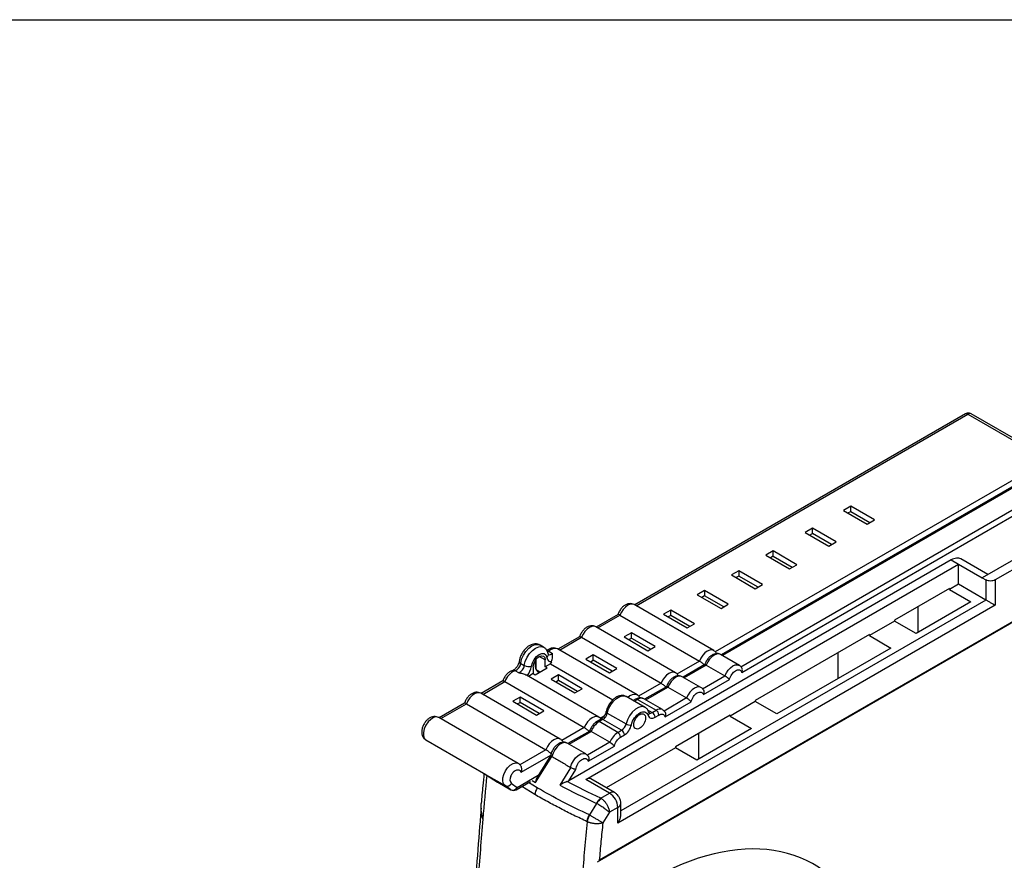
# Model space of a CAD drawing. Header units: millimetres. Extents: x 8 to 341, y 8 to 262.
# Tile 12 of 16: x 216 to 292, y 197 to 262. Entities that reach past the tile are written whole.
import ezdxf

# ---------------------------------------------------------------- set-up
doc = ezdxf.new("R2010")
doc.units = ezdxf.units.MM
doc.header["$LTSCALE"] = 1.25
doc.layers.add('TEXT', color=140, linetype='Continuous', lineweight=25)

msp = doc.modelspace()

# ---------------------------------------------------------------- linework, layer by layer
for p, q in [((288.936, 231.44), (263.337, 216.662)), ((263.454, 216.594), (289.136, 231.42)), ((302.291, 231.401), (270.049, 212.787)), ((302.441, 231.386), (270.136, 212.737)), ((289.136, 231.42), (294.793, 228.154)), ((294.827, 228.304), (289.386, 231.445)), ((297.668, 229.243), (269.572, 213.023)), ((271.552, 211.88), (299.228, 227.857)), ((271.626, 211.433), (299.072, 227.277)), ((310.763, 225.802), (260.433, 196.747)), ((310.768, 225.864), (260.595, 196.9)), ((280.061, 224.303), (279.496, 223.977)), ((281.9, 223.242), (280.061, 224.303)), ((280.061, 223.895), (280.061, 224.303)), ((300.497, 224.671), (290.244, 218.752)), ((301.84, 224.711), (291.234, 218.588)), ((279.496, 223.977), (281.334, 222.915)), ((279.849, 223.773), (280.061, 223.895)), ((280.061, 223.895), (281.546, 223.038)), ((277.091, 222.589), (276.526, 222.262)), ((278.93, 221.528), (277.091, 222.589)), ((277.091, 222.181), (277.091, 222.589)), ((281.334, 222.915), (281.9, 223.242)), ((276.526, 222.262), (278.364, 221.201)), ((276.879, 222.058), (277.091, 222.181)), ((278.576, 221.323), (277.091, 222.181)), ((278.364, 221.201), (278.93, 221.528)), ((274.051, 220.834), (273.485, 220.507)), ((273.485, 220.507), (275.324, 219.446)), ((274.051, 220.425), (273.839, 220.303)), ((275.889, 219.772), (274.051, 220.834)), ((274.051, 220.425), (274.051, 220.834)), ((274.051, 220.425), (275.536, 219.568)), ((287.839, 220.14), (258.228, 203.045)), ((259.555, 203.158), (288.405, 219.813)), ((275.324, 219.446), (275.889, 219.772)), ((287.839, 220.14), (288.405, 219.813)), ((288.405, 218.262), (288.405, 219.813)), ((288.405, 219.813), (290.244, 218.752)), ((290.683, 219.005), (288.589, 220.214)), ((271.399, 219.303), (270.833, 218.976)), ((270.833, 218.976), (272.672, 217.915)), ((271.399, 218.895), (271.187, 218.772)), ((273.238, 218.242), (271.399, 219.303)), ((271.399, 219.303), (271.399, 218.895)), ((272.884, 218.037), (271.399, 218.895)), ((290.244, 218.752), (290.526, 218.588)), ((272.672, 217.915), (273.238, 218.242)), ((288.405, 218.262), (287.698, 217.853)), ((290.526, 217.037), (288.405, 218.262)), ((290.526, 218.588), (290.526, 217.037)), ((291.234, 218.588), (291.234, 216.629)), ((268.748, 217.772), (268.182, 217.446)), ((268.182, 217.446), (270.02, 216.384)), ((268.748, 217.364), (268.535, 217.241)), ((270.586, 216.711), (268.748, 217.772)), ((268.748, 217.772), (268.748, 217.364)), ((270.232, 216.507), (268.748, 217.364)), ((287.698, 217.935), (283.455, 215.486)), ((287.698, 217.853), (287.698, 217.935)), ((287.698, 217.853), (289.36, 216.894)), ((291.234, 216.629), (262.03, 199.77)), ((290.526, 217.037), (262.264, 200.722)), ((269.46, 213.127), (263.308, 216.679)), ((270.02, 216.384), (270.586, 216.711)), ((289.36, 216.894), (285.117, 214.445)), ((285.258, 216.527), (285.258, 214.526)), ((262.047, 215.917), (260.367, 214.947)), ((260.484, 214.88), (262.195, 215.867)), ((262.195, 215.867), (268.347, 212.316)), ((266.131, 216.262), (265.566, 215.935)), ((265.566, 215.935), (267.404, 214.874)), ((266.131, 215.853), (265.919, 215.731)), ((267.97, 215.2), (266.131, 216.262)), ((266.131, 215.853), (266.131, 216.262)), ((267.616, 214.996), (266.131, 215.853)), ((266.49, 211.413), (260.338, 214.964)), ((267.404, 214.874), (267.97, 215.2)), ((283.455, 215.404), (281.511, 214.282)), ((283.455, 215.486), (283.455, 215.404)), ((285.117, 214.445), (283.455, 215.404)), ((259.077, 214.202), (257.397, 213.233)), ((263.091, 214.506), (262.525, 214.18)), ((262.525, 214.18), (264.363, 213.119)), ((264.929, 213.445), (263.091, 214.506)), ((263.091, 214.098), (263.091, 214.506)), ((281.511, 214.363), (272.672, 209.261)), ((281.511, 214.363), (281.511, 214.282)), ((281.511, 214.282), (283.172, 213.322)), ((256.291, 213.385), (256.008, 213.548)), ((257.515, 213.165), (259.226, 214.153)), ((259.226, 214.153), (265.377, 210.602)), ((262.879, 213.976), (263.091, 214.098)), ((263.091, 214.098), (264.576, 213.241)), ((264.363, 213.119), (264.929, 213.445)), ((256.409, 212.404), (255.949, 212.67)), ((256.691, 213.072), (256.974, 212.908)), ((263.52, 209.698), (257.368, 213.25)), ((260.121, 212.792), (259.555, 212.465)), ((261.959, 211.731), (260.121, 212.792)), ((260.121, 212.384), (260.121, 212.792)), ((271.44, 211.984), (269.99, 212.821)), ((283.172, 213.322), (274.334, 208.22)), ((279.071, 212.955), (279.071, 210.955)), ((254.513, 212.139), (254.795, 211.976)), ((255.643, 212.358), (255.643, 211.873)), ((255.701, 211.792), (255.701, 212.443)), ((256.409, 211.874), (256.409, 212.404)), ((256.821, 212.112), (256.409, 211.874)), ((256.821, 212.112), (261.658, 209.32)), ((259.555, 212.465), (261.394, 211.404)), ((259.909, 212.261), (260.121, 212.384)), ((261.606, 211.527), (260.121, 212.384)), ((268.347, 212.316), (266.602, 211.309)), ((268.765, 212.046), (267.079, 211.073)), ((268.878, 212.01), (267.167, 211.022)), ((268.878, 212.01), (270.327, 211.173)), ((254.358, 211.399), (254.076, 211.562)), ((260.55, 207.984), (254.953, 211.215)), ((255.489, 211.343), (255.11, 211.124)), ((255.489, 211.874), (255.489, 211.343)), ((255.489, 211.343), (255.631, 211.261)), ((255.631, 211.261), (256.55, 211.792)), ((255.984, 211.465), (255.843, 211.547)), ((255.884, 211.455), (255.926, 211.431)), ((256.55, 211.792), (256.409, 211.874)), ((257.434, 211.241), (256.868, 210.914)), ((259.272, 210.179), (257.434, 211.241)), ((257.434, 210.833), (257.434, 211.241)), ((261.394, 211.404), (261.959, 211.731)), ((268.582, 210.166), (270.327, 211.173)), ((253.137, 210.773), (251.458, 209.804)), ((251.575, 209.736), (253.286, 210.724)), ((253.286, 210.724), (259.438, 207.173)), ((256.868, 210.914), (258.707, 209.853)), ((257.222, 210.71), (257.434, 210.833)), ((257.434, 210.833), (258.919, 209.975)), ((265.377, 210.602), (263.632, 209.594)), ((268.47, 210.27), (267.02, 211.107)), ((268.656, 209.719), (270.677, 210.885)), ((257.58, 206.269), (251.428, 209.821)), ((258.707, 209.853), (259.272, 210.179)), ((265.795, 210.332), (264.109, 209.358)), ((264.197, 209.308), (265.908, 210.295)), ((265.908, 210.295), (267.357, 209.459)), ((250.167, 209.059), (248.205, 207.926)), ((248.322, 207.859), (250.316, 209.01)), ((250.316, 209.01), (256.468, 205.458)), ((254.464, 209.526), (253.898, 209.2)), ((253.898, 209.2), (255.737, 208.138)), ((254.252, 208.996), (254.464, 209.118)), ((256.302, 208.465), (254.464, 209.526)), ((254.464, 209.118), (254.464, 209.526)), ((255.949, 208.261), (254.464, 209.118)), ((264.14, 208.731), (262.69, 209.568)), ((263.4, 209.358), (263.228, 209.258)), ((263.55, 209.343), (263.315, 209.207)), ((263.55, 209.343), (265, 208.506)), ((265.5, 208.555), (264.05, 209.392)), ((267.357, 209.459), (265.612, 208.451)), ((265.686, 208.004), (267.707, 209.171)), ((272.672, 209.179), (270.727, 208.056)), ((272.672, 209.261), (272.672, 209.179)), ((274.334, 208.22), (272.672, 209.179)), ((255.737, 208.138), (256.302, 208.465)), ((261.218, 208.288), (262.668, 207.451)), ((264.33, 208.547), (264.701, 208.333)), ((264.442, 208.34), (264.446, 208.329)), ((264.701, 208.333), (265, 208.506)), ((264.913, 207.966), (265.212, 208.139)), ((270.727, 208.138), (266.485, 205.689)), ((270.727, 208.056), (270.727, 208.138)), ((254.328, 204.392), (248.176, 207.943)), ((260.73, 207.816), (260.43, 207.643)), ((260.88, 207.801), (260.58, 207.628)), ((262.03, 206.791), (260.58, 207.628)), ((260.969, 208.057), (260.662, 207.88)), ((262.329, 206.964), (260.88, 207.801)), ((270.727, 208.056), (272.389, 207.097)), ((259.438, 207.173), (257.693, 206.165)), ((259.856, 206.903), (258.169, 205.929)), ((258.257, 205.879), (259.968, 206.867)), ((261.418, 206.03), (259.968, 206.867)), ((262.03, 206.791), (262.329, 206.964)), ((262.242, 206.424), (262.541, 206.597)), ((272.389, 207.097), (268.146, 204.648)), ((268.288, 206.73), (268.288, 204.73)), ((247.176, 206.211), (251.817, 203.532)), ((259.56, 205.127), (258.111, 205.963)), ((261.418, 206.03), (259.673, 205.022)), ((256.468, 205.458), (254.44, 204.287)), ((259.747, 204.575), (261.768, 205.742)), ((266.485, 205.607), (261.133, 202.518)), ((266.485, 205.689), (266.485, 205.607)), ((268.146, 204.648), (266.485, 205.607)), ((256.833, 205.016), (254.529, 203.686)), ((255.665, 202.914), (256.931, 204.936)), ((256.839, 205.025), (255.777, 203.328)), ((251.774, 203.559), (252.724, 202.949)), ((251.791, 203.548), (253.301, 202.677)), ((251.791, 203.548), (252.729, 202.947)), ((258.38, 204.066), (257.54, 202.724)), ((258.228, 203.045), (258.782, 203.929)), ((252.729, 202.947), (252.724, 202.949)), ((252.729, 202.947), (253.743, 202.361)), ((252.729, 202.947), (252.74, 202.94)), ((252.74, 202.94), (253.754, 202.354)), ((253.794, 202.853), (254.237, 202.537)), ((254.154, 202.354), (255.274, 203.001)), ((254.237, 202.537), (255.873, 203.482)), ((255.795, 202.505), (255.124, 202.914)), ((255.407, 203.077), (255.665, 202.914)), ((255.842, 203.41), (255.798, 203.438)), ((261.387, 202.101), (259.555, 203.158)), ((261.787, 202.141), (259.955, 203.198)), ((253.743, 202.361), (253.301, 202.677)), ((253.743, 202.361), (253.754, 202.354)), ((255.608, 201.987), (254.592, 202.607)), ((260.71, 201.71), (261.387, 202.101)), ((260.385, 201.304), (259.828, 200.418)), ((262.264, 200.436), (262.264, 201.313)), ((261.383, 200.613), (260.87, 199.797)), ((262.03, 200.986), (261.383, 200.613)), ((262.03, 199.77), (262.03, 200.986)), ((251.581, 200.092), (251.582, 200.089)), ((259.665, 199.888), (259.662, 199.889))]:
    msp.add_line(p, q)
at = {"flags": 128}
for points in [[(263.308, 216.679), (263.161, 216.724), (262.991, 216.707), (262.808, 216.629), (262.625, 216.496), (262.454, 216.316), (262.308, 216.101), (262.195, 215.867)], [(260.338, 214.964), (260.192, 215.009), (260.021, 214.993), (259.838, 214.915), (259.655, 214.781), (259.484, 214.601), (259.338, 214.387), (259.226, 214.153)], [(254.513, 212.139), (254.588, 212.453), (254.726, 212.769), (254.914, 213.06), (255.139, 213.306), (255.383, 213.486), (255.627, 213.587), (255.852, 213.601), (256.008, 213.548)], [(254.795, 211.976), (254.871, 212.29), (255.009, 212.605), (255.197, 212.897), (255.422, 213.143), (255.666, 213.323), (255.91, 213.424), (256.135, 213.438), (256.288, 213.387)], [(255.357, 211.917), (255.428, 212.185), (255.562, 212.447), (255.743, 212.672), (255.949, 212.833), (256.155, 212.91), (256.335, 212.894), (256.47, 212.786), (256.541, 212.601)], [(255.489, 211.874), (255.524, 212.097), (255.624, 212.327), (255.773, 212.528), (255.949, 212.67), (256.125, 212.731), (256.274, 212.702), (256.374, 212.587), (256.409, 212.404)], [(256.597, 213.005), (256.619, 213.018), (256.691, 213.072)], [(269.455, 213.13), (269.313, 213.173), (269.143, 213.156), (268.96, 213.078), (268.777, 212.944), (268.606, 212.764), (268.46, 212.55), (268.347, 212.316)], [(269.99, 212.821), (269.844, 212.866), (269.673, 212.849), (269.49, 212.772), (269.307, 212.638), (269.136, 212.458), (268.99, 212.244), (268.878, 212.01)], [(270.327, 211.173), (270.44, 211.407), (270.586, 211.621), (270.757, 211.801), (270.94, 211.935), (271.123, 212.013), (271.293, 212.03), (271.44, 211.984), (271.44, 211.984)], [(266.485, 211.416), (266.343, 211.458), (266.173, 211.441), (265.99, 211.363), (265.807, 211.23), (265.636, 211.05), (265.49, 210.836), (265.377, 210.602)], [(267.02, 211.107), (266.874, 211.152), (266.703, 211.135), (266.52, 211.057), (266.337, 210.924), (266.167, 210.744), (266.02, 210.529), (265.908, 210.295)], [(251.428, 209.821), (251.282, 209.866), (251.111, 209.849), (250.928, 209.771), (250.745, 209.638), (250.575, 209.458), (250.428, 209.244), (250.316, 209.01)], [(261.218, 208.288), (261.323, 208.612), (261.488, 208.925), (261.699, 209.203), (261.94, 209.423), (262.191, 209.568), (262.431, 209.626), (262.643, 209.592), (262.69, 209.568)], [(268.468, 210.271), (268.323, 210.315), (268.153, 210.298), (267.97, 210.22), (267.787, 210.087), (267.616, 209.907), (267.47, 209.693), (267.357, 209.459)], [(261.218, 208.288), (261.181, 208.313), (261.153, 208.339), (261.135, 208.364), (261.128, 208.389), (261.129, 208.401)], [(264.144, 208.729), (264.092, 208.755), (263.881, 208.789), (263.64, 208.731), (263.39, 208.587), (263.149, 208.366), (262.938, 208.088), (262.773, 207.775), (262.668, 207.451)], [(264.446, 208.329), (264.446, 208.33), (264.452, 208.288), (264.448, 208.244), (264.432, 208.201), (264.406, 208.158), (264.371, 208.119)], [(248.176, 207.943), (248.152, 207.956), (247.971, 207.989), (247.763, 207.938), (247.546, 207.805), (247.341, 207.603), (247.168, 207.352), (247.043, 207.076), (246.977, 206.799), (246.977, 206.548), (247.043, 206.348), (247.168, 206.216), (247.176, 206.211)], [(260.545, 207.987), (260.404, 208.029), (260.233, 208.012), (260.05, 207.934), (259.867, 207.801), (259.697, 207.621), (259.55, 207.407), (259.438, 207.173)], [(257.575, 206.272), (257.434, 206.315), (257.263, 206.298), (257.08, 206.22), (256.897, 206.087), (256.727, 205.906), (256.58, 205.692), (256.468, 205.458)], [(258.111, 205.963), (258.095, 205.972), (257.927, 206.01), (257.732, 205.972), (257.526, 205.859), (257.328, 205.683), (257.154, 205.457), (257.018, 205.2), (256.932, 204.935)], [(258.375, 204.069), (258.457, 204.337), (258.59, 204.599), (258.764, 204.831), (258.964, 205.014), (259.173, 205.132), (259.371, 205.173), (259.543, 205.136), (259.56, 205.127)], [(253.301, 202.677), (253.183, 202.817), (253.126, 203.022), (253.132, 203.273), (253.203, 203.548), (253.331, 203.82), (253.504, 204.066), (253.708, 204.261), (253.922, 204.39), (254.128, 204.438), (254.306, 204.403), (254.326, 204.393)]]:
    msp.add_lwpolyline(points, dxfattribs=at)
for centre, radius, start, end in [((289.019, 231.256), 0.201, 54.38242, 114.30712), ((289.281, 231.228), 0.241, 64.23838, 127.07208), ((256.574, 212.936), 0.179, 49.34131, 114.79815), ((256.736, 213.113), 0.313, 254.00282, 319.30069), ((257.161, 212.659), 0.626, 70.69641, 138.75337), ((253.792, 212.231), 0.726, 292.98777, 352.7414), ((254.075, 212.068), 0.726, 292.98777, 352.7414), ((254.576, 212.309), 0.182, 183.2865, 249.44882), ((255.147, 212.622), 0.735, 241.44375, 286.59395), ((253.911, 212.152), 1.464, 318.39702, 350.76874), ((258.385, 211.504), 1.677, 152.92609, 158.76161), ((256.883, 212.636), 0.369, 260.58968, 271.32019), ((254.592, 210.285), 1.378, 111.99482, 161.40637), ((253.954, 211.37), 0.227, 57.60261, 104.43865), ((255.743, 211.883), 0.101, 185.6948, 245.62534), ((255.938, 211.535), 0.0959, 172.74417, 235.94365), ((263.33, 209.037), 0.69, 74.46449, 138.25545), ((263.462, 209.22), 0.151, 54.38242, 114.30712), ((263.843, 208.931), 0.505, 65.84324, 125.46722), ((260.454, 208.458), 0.783, 302.92759, 347.44201), ((264.555, 208.533), 0.248, 244.65655, 306.08306), ((264.452, 207.945), 0.461, 2.60548, 57.39452), ((265.294, 208.093), 0.507, 66.52656, 125.40973), ((264.751, 208.118), 0.461, 2.60548, 57.39452), ((261.408, 206.336), 1.535, 122.63797, 159.77289), ((260.493, 207.514), 0.144, 52.74598, 115.96268), ((260.792, 207.678), 0.151, 54.38242, 114.30712), ((261.903, 207.622), 0.783, 302.92759, 347.44201), ((262.985, 208.019), 0.651, 240.82384, 278.68321), ((262.858, 205.499), 1.535, 122.63797, 159.77289), ((261.782, 206.403), 0.461, 2.60548, 57.39452), ((262.081, 206.576), 0.461, 2.60548, 57.39452), ((525.763, 176.819), 275.168, 174.43893, 175.14814), ((253.454, 203.028), 0.383, 246.4207, 332.8577), ((254.143, 203.158), 0.464, 150.44214, 221.16986), ((253.896, 202.712), 0.383, 246.4207, 332.8577), ((253.954, 202.701), 0.4, 240.00269, 299.99731), ((254.047, 202.513), 0.192, 304.05635, 7.25583), ((256.834, 201.837), 1.235, 147.26961, 173.02848), ((261.619, 201.796), 0.384, 64.03815, 127.25394), ((260.633, 200.923), 1.398, 2.60548, 57.39452), ((261.446, 200.629), 1.257, 123.1928, 147.51859), ((261.864, 201.353), 0.402, 294.37567, 354.29363), ((518.923, 177.392), 268.303, 175.1474, 176.16081), ((534.225, 172.309), 275.941, 174.26412, 175.14737), ((261.118, 199.654), 1.472, 149.34421, 170.85373)]:
    msp.add_arc(centre, radius, start, end)
msp.add_ellipse((264.383, 174.672), major_axis=(12.89, 21.873), ratio=0.577321, start_param=3.794626, end_param=7.221506)
for points, knots in [([(289.383, 231.442), (289.341, 231.463), (289.246, 231.509), (289.082, 231.507), (288.983, 231.46), (288.937, 231.438)], [0, 0, 0, 0, 0.295909, 0.676118, 1, 1, 1, 1]), ([(288.589, 220.214), (288.48, 220.253), (288.261, 220.333), (287.98, 220.204), (287.839, 220.14)], [0, 0, 0, 0, 0.499949, 1, 1, 1, 1]), ([(291.234, 218.588), (291.141, 218.535), (291.011, 218.504), (290.749, 218.504), (290.619, 218.535), (290.526, 218.588)], [0, 0, 0, 0, 0.5, 0.5, 1, 1, 1, 1]), ([(263.297, 216.68), (263.238, 216.708), (263.115, 216.765), (262.907, 216.764), (262.7, 216.706), (262.498, 216.587), (262.306, 216.408), (262.149, 216.176), (262.059, 216), (262.039, 215.909), (262.039, 215.907)], [0, 0, 0, 0, 0.121011, 0.250349, 0.381132, 0.522656, 0.676883, 0.835782, 0.996668, 1, 1, 1, 1]), ([(291.234, 216.629), (291.215, 216.64), (291.181, 216.659), (291.127, 216.69), (291.063, 216.727), (290.983, 216.773), (290.882, 216.832), (290.782, 216.889), (290.687, 216.945), (290.599, 216.995), (290.55, 217.023), (290.526, 217.037)], [0, 0, 0, 0, 0.113267, 0.205336, 0.27621, 0.426276, 0.554434, 0.680793, 0.795523, 0.900936, 1, 1, 1, 1]), ([(262.195, 215.867), (262.169, 215.882), (262.115, 215.91), (262.065, 215.923), (262.053, 215.916), (262.049, 215.914)], [0, 0, 0, 0, 0.371768, 0.742908, 1, 1, 1, 1]), ([(260.327, 214.965), (260.268, 214.993), (260.146, 215.05), (259.937, 215.049), (259.73, 214.992), (259.528, 214.872), (259.336, 214.693), (259.179, 214.461), (259.089, 214.286), (259.069, 214.194), (259.069, 214.193)], [0, 0, 0, 0, 0.121011, 0.250349, 0.381132, 0.522656, 0.676883, 0.835782, 0.996668, 1, 1, 1, 1]), ([(259.226, 214.153), (259.199, 214.167), (259.145, 214.196), (259.095, 214.209), (259.083, 214.202), (259.079, 214.199)], [0, 0, 0, 0, 0.371768, 0.742908, 1, 1, 1, 1]), ([(255.997, 213.545), (255.946, 213.572), (255.828, 213.636), (255.614, 213.65), (255.384, 213.608), (255.153, 213.499), (254.928, 213.327), (254.723, 213.097), (254.556, 212.825), (254.443, 212.552), (254.41, 212.376), (254.395, 212.299)], [0, 0, 0, 0, 0.079193, 0.183774, 0.289052, 0.40162, 0.523137, 0.648822, 0.774635, 0.901423, 1, 1, 1, 1]), ([(256.655, 212.812), (256.644, 212.868), (256.618, 213.001), (256.52, 213.185), (256.399, 213.327), (256.306, 213.369), (256.281, 213.38)], [0, 0, 0, 0, 0.236407, 0.567061, 0.884072, 1, 1, 1, 1]), ([(257.357, 213.252), (257.296, 213.28), (257.172, 213.337), (256.962, 213.334), (256.755, 213.275), (256.602, 213.184), (256.519, 213.115), (256.498, 213.097)], [0, 0, 0, 0, 0.215307, 0.439942, 0.667597, 0.914209, 1, 1, 1, 1]), ([(256.541, 212.601), (256.572, 212.631), (256.635, 212.693), (256.665, 212.778), (256.65, 212.819), (256.647, 212.828)], [0, 0, 0, 0, 0.442383, 0.884766, 1, 1, 1, 1]), ([(256.659, 212.802), (256.659, 212.801), (256.66, 212.798), (256.654, 212.822), (256.652, 212.832)], [0, 0, 0, 0, 0.58317, 1, 1, 1, 1]), ([(256.891, 212.268), (256.95, 212.382), (256.976, 212.506), (256.991, 212.723), (256.981, 212.819), (256.974, 212.908)], [0, 0, 0, 0, 0.5, 0.5, 1, 1, 1, 1]), ([(269.982, 212.813), (269.951, 212.833), (269.862, 212.89), (269.684, 212.902), (269.48, 212.863), (269.276, 212.757), (269.079, 212.59), (268.909, 212.369), (268.802, 212.175), (268.77, 212.061), (268.762, 212.036)], [0, 0, 0, 0, 0.073834, 0.20695, 0.339354, 0.482119, 0.636804, 0.795262, 0.954135, 1, 1, 1, 1]), ([(269.658, 212.931), (269.649, 212.948), (269.608, 213.025), (269.531, 213.098), (269.457, 213.125), (269.449, 213.128)], [0, 0, 0, 0, 0.193087, 0.9059867, 1, 1, 1, 1]), ([(254.268, 211.949), (254.229, 211.889), (254.176, 211.807), (254.089, 211.715), (254.021, 211.655), (253.954, 211.612), (253.911, 211.594), (253.902, 211.592), (253.9, 211.591)], [0, 0, 0, 0, 0.307999, 0.425727, 0.607717, 0.78285, 0.956303, 1, 1, 1, 1]), ([(254.394, 212.298), (254.39, 212.277), (254.383, 212.226), (254.348, 212.106), (254.299, 212.01), (254.268, 211.949)], [0, 0, 0, 0, 0.206618, 0.493475, 1, 1, 1, 1]), ([(256.541, 212.601), (256.545, 212.578), (256.554, 212.537), (256.571, 212.487), (256.587, 212.452), (256.6, 212.429), (256.62, 212.398), (256.651, 212.359), (256.7, 212.317), (256.751, 212.291), (256.793, 212.278), (256.815, 212.274), (256.823, 212.273)], [0, 0, 0, 0, 0.128276, 0.23231, 0.312091, 0.367612, 0.398868, 0.549227, 0.699613, 0.848726, 0.945949, 1, 1, 1, 1]), ([(268.347, 212.316), (268.41, 212.28), (268.484, 212.226), (268.621, 212.115), (268.683, 212.06), (268.736, 212.013)], [0, 0, 0, 0, 0.5, 0.5, 1, 1, 1, 1]), ([(268.765, 212.046), (268.769, 212.047), (268.777, 212.051), (268.802, 212.046), (268.835, 212.033), (268.863, 212.018), (268.878, 212.01)], [0, 0, 0, 0, 0.228034, 0.486678, 0.743011, 1, 1, 1, 1]), ([(271.614, 211.811), (271.588, 211.853), (271.542, 211.924), (271.466, 211.96), (271.435, 211.974)], [0, 0, 0, 0, 0.587011, 1, 1, 1, 1]), ([(253.898, 211.59), (253.846, 211.573), (253.72, 211.529), (253.534, 211.4), (253.349, 211.204), (253.206, 210.982), (253.156, 210.828), (253.134, 210.761)], [0, 0, 0, 0, 0.147366, 0.363578, 0.592152, 0.824698, 1, 1, 1, 1]), ([(254.952, 211.213), (254.94, 211.22), (254.893, 211.251), (254.718, 211.314), (254.527, 211.366), (254.39, 211.393), (254.36, 211.399), (254.358, 211.399)], [0, 0, 0, 0, 0.089664, 0.373037, 0.864017, 0.994013, 1, 1, 1, 1]), ([(255.643, 211.873), (255.646, 211.835), (255.654, 211.758), (255.71, 211.633), (255.789, 211.523), (255.853, 211.478), (255.884, 211.455)], [0, 0, 0, 0, 0.249998, 0.499998, 0.749998, 1, 1, 1, 1]), ([(267.012, 211.098), (266.981, 211.119), (266.892, 211.176), (266.714, 211.188), (266.51, 211.148), (266.306, 211.043), (266.109, 210.876), (265.939, 210.654), (265.832, 210.46), (265.8, 210.347), (265.793, 210.322)], [0, 0, 0, 0, 0.073861, 0.207026, 0.339478, 0.482296, 0.637038, 0.795555, 0.954486, 1, 1, 1, 1]), ([(266.688, 211.217), (266.679, 211.233), (266.638, 211.311), (266.561, 211.384), (266.488, 211.411), (266.479, 211.414)], [0, 0, 0, 0, 0.193087, 0.905987, 1, 1, 1, 1]), ([(270.327, 211.173), (270.339, 211.166), (270.364, 211.151), (270.403, 211.124), (270.443, 211.095), (270.483, 211.063), (270.521, 211.03), (270.558, 210.998), (270.593, 210.966), (270.624, 210.936), (270.653, 210.909), (270.669, 210.893), (270.677, 210.885)], [0, 0, 0, 0, 0.09638, 0.192363, 0.288712, 0.386039, 0.484757, 0.585063, 0.686957, 0.790276, 0.89474, 1, 1, 1, 1]), ([(270.677, 210.885), (270.708, 211.02), (270.771, 211.162), (270.941, 211.405), (271.046, 211.506), (271.257, 211.628), (271.363, 211.649), (271.532, 211.601), (271.596, 211.532), (271.626, 211.433)], [0, 0, 0, 0, 0.25, 0.25, 0.5, 0.5, 0.75, 0.75, 1, 1, 1, 1]), ([(271.626, 211.433), (271.642, 211.475), (271.674, 211.559), (271.673, 211.672), (271.653, 211.752), (271.636, 211.794), (271.621, 211.811), (271.619, 211.815)], [0, 0, 0, 0, 0.33205, 0.6537698, 0.8105955, 0.9648254, 1, 1, 1, 1]), ([(253.286, 210.724), (253.259, 210.738), (253.205, 210.767), (253.155, 210.78), (253.144, 210.773), (253.139, 210.77)], [0, 0, 0, 0, 0.371768, 0.742908, 1, 1, 1, 1]), ([(265.377, 210.602), (265.44, 210.565), (265.514, 210.512), (265.651, 210.401), (265.713, 210.345), (265.766, 210.299)], [0, 0, 0, 0, 0.5, 0.5, 1, 1, 1, 1]), ([(251.418, 209.822), (251.358, 209.85), (251.236, 209.907), (251.028, 209.906), (250.821, 209.848), (250.618, 209.729), (250.427, 209.55), (250.269, 209.318), (250.18, 209.142), (250.16, 209.051), (250.159, 209.049)], [0, 0, 0, 0, 0.121011, 0.250349, 0.381132, 0.522656, 0.676883, 0.835782, 0.996668, 1, 1, 1, 1]), ([(262.684, 209.56), (262.66, 209.577), (262.575, 209.636), (262.394, 209.661), (262.169, 209.638), (261.939, 209.545), (261.712, 209.388), (261.499, 209.17), (261.32, 208.907), (261.194, 208.644), (261.148, 208.474), (261.129, 208.401)], [0, 0, 0, 0, 0.044911, 0.156948, 0.268063, 0.385946, 0.512463, 0.642944, 0.773257, 0.903765, 1, 1, 1, 1]), ([(263.718, 209.502), (263.709, 209.519), (263.668, 209.596), (263.591, 209.669), (263.518, 209.696), (263.509, 209.699)], [0, 0, 0, 0, 0.193087, 0.905987, 1, 1, 1, 1]), ([(265.908, 210.295), (265.894, 210.303), (265.867, 210.318), (265.833, 210.331), (265.808, 210.336), (265.799, 210.333), (265.795, 210.331)], [0, 0, 0, 0, 0.245389, 0.497688, 0.759945, 1, 1, 1, 1]), ([(267.707, 209.171), (267.738, 209.305), (267.801, 209.447), (267.971, 209.691), (268.076, 209.792), (268.288, 209.914), (268.393, 209.934), (268.562, 209.886), (268.626, 209.818), (268.656, 209.719)], [0, 0, 0, 0, 0.25, 0.25, 0.5, 0.5, 0.75, 0.75, 1, 1, 1, 1]), ([(268.645, 210.096), (268.618, 210.138), (268.572, 210.211), (268.494, 210.246), (268.462, 210.262)], [0, 0, 0, 0, 0.579558, 1, 1, 1, 1]), ([(268.65, 210.1), (268.659, 210.085), (268.677, 210.055), (268.7, 209.978), (268.707, 209.86), (268.674, 209.768), (268.656, 209.719)], [0, 0, 0, 0, 0.1397706, 0.2874412, 0.6116544, 1, 1, 1, 1]), ([(250.316, 209.01), (250.289, 209.024), (250.236, 209.052), (250.185, 209.065), (250.174, 209.058), (250.169, 209.056)], [0, 0, 0, 0, 0.371768, 0.742908, 1, 1, 1, 1]), ([(264.042, 209.384), (264.009, 209.405), (263.918, 209.462), (263.739, 209.473), (263.556, 209.438), (263.447, 209.382), (263.4, 209.358)], [0, 0, 0, 0, 0.174954, 0.475973, 0.776264, 1, 1, 1, 1]), ([(267.357, 209.459), (267.369, 209.451), (267.394, 209.437), (267.433, 209.41), (267.473, 209.38), (267.513, 209.349), (267.551, 209.316), (267.588, 209.283), (267.623, 209.252), (267.655, 209.222), (267.683, 209.194), (267.699, 209.179), (267.707, 209.171)], [0, 0, 0, 0, 0.09638, 0.192363, 0.288712, 0.386039, 0.484757, 0.585063, 0.686957, 0.790276, 0.89474, 1, 1, 1, 1]), ([(261.129, 208.401), (261.121, 208.372), (261.1, 208.289), (261.032, 208.139), (260.923, 207.979), (260.812, 207.869), (260.752, 207.83), (260.73, 207.816)], [0, 0, 0, 0, 0.128554, 0.365107, 0.612447, 0.858167, 1, 1, 1, 1]), ([(263.083, 207.376), (263.124, 207.559), (263.211, 207.751), (263.441, 208.082), (263.584, 208.219), (263.87, 208.385), (264.014, 208.413), (264.244, 208.347), (264.33, 208.255), (264.371, 208.119)], [0, 0, 0, 0, 0.25, 0.25, 0.5, 0.5, 0.75, 0.75, 1, 1, 1, 1]), ([(264.187, 207.914), (264.187, 208.053), (264.137, 208.163), (263.967, 208.261), (263.847, 208.249), (263.607, 208.11), (263.487, 207.984), (263.317, 207.689), (263.267, 207.522), (263.267, 207.244), (263.317, 207.135), (263.487, 207.037), (263.607, 207.049), (263.847, 207.187), (263.967, 207.314), (264.137, 207.608), (264.187, 207.775), (264.187, 207.914)], [0, 0, 0, 0, 0.125, 0.125, 0.25, 0.25, 0.375, 0.375, 0.5, 0.5, 0.625, 0.625, 0.75, 0.75, 0.875, 0.875, 1, 1, 1, 1]), ([(264.446, 208.329), (264.428, 208.377), (264.384, 208.494), (264.284, 208.638), (264.181, 208.696), (264.141, 208.718)], [0, 0, 0, 0, 0.300881, 0.728134, 1, 1, 1, 1]), ([(264.371, 208.119), (264.405, 208.006), (264.478, 207.928), (264.672, 207.873), (264.792, 207.896), (264.913, 207.966)], [0, 0, 0, 0, 0.5, 0.5, 1, 1, 1, 1]), ([(264.453, 208.307), (264.454, 208.306), (264.458, 208.303), (264.45, 208.319), (264.446, 208.329)], [0, 0, 0, 0, 0.345016, 1, 1, 1, 1]), ([(265.212, 208.139), (265.318, 208.2), (265.423, 208.22), (265.593, 208.172), (265.656, 208.104), (265.686, 208.004)], [0, 0, 0, 0, 0.5, 0.5, 1, 1, 1, 1]), ([(265.675, 208.382), (265.647, 208.426), (265.599, 208.499), (265.521, 208.534), (265.489, 208.549)], [0, 0, 0, 0, 0.597389, 1, 1, 1, 1]), ([(265.68, 208.385), (265.689, 208.371), (265.707, 208.34), (265.73, 208.264), (265.738, 208.145), (265.704, 208.054), (265.686, 208.004)], [0, 0, 0, 0, 0.1399018, 0.2875498, 0.6117136, 1, 1, 1, 1]), ([(248.166, 207.942), (248.111, 207.969), (247.994, 208.027), (247.79, 208.03), (247.582, 207.976), (247.379, 207.861), (247.187, 207.686), (247.023, 207.458), (246.903, 207.194), (246.845, 206.927), (246.853, 206.677), (246.925, 206.464), (247.036, 206.302), (247.137, 206.243), (247.177, 206.219)], [0, 0, 0, 0, 0.0682, 0.14633, 0.224852, 0.309564, 0.402058, 0.497732, 0.594523, 0.694292, 0.785414, 0.868764, 0.94795, 1, 1, 1, 1]), ([(260.43, 207.643), (260.39, 207.617), (260.276, 207.545), (260.11, 207.378), (259.948, 207.147), (259.882, 206.977), (259.85, 206.894)], [0, 0, 0, 0, 0.160891, 0.445509, 0.729877, 1, 1, 1, 1]), ([(260.748, 207.788), (260.74, 207.805), (260.699, 207.882), (260.622, 207.955), (260.548, 207.982), (260.539, 207.985)], [0, 0, 0, 0, 0.193087, 0.905987, 1, 1, 1, 1]), ([(262.541, 206.597), (262.662, 206.666), (262.782, 206.782), (262.976, 207.061), (263.049, 207.223), (263.083, 207.376)], [0, 0, 0, 0, 0.5, 0.5, 1, 1, 1, 1]), ([(259.438, 207.173), (259.5, 207.137), (259.574, 207.083), (259.712, 206.972), (259.773, 206.916), (259.826, 206.87)], [0, 0, 0, 0, 0.5, 0.5, 1, 1, 1, 1]), ([(259.968, 206.867), (259.956, 206.873), (259.93, 206.887), (259.899, 206.9), (259.875, 206.906), (259.858, 206.907), (259.857, 206.902), (259.857, 206.901)], [0, 0, 0, 0, 0.225322, 0.455407, 0.692623, 0.93913, 1, 1, 1, 1]), ([(258.103, 205.955), (258.071, 205.975), (257.983, 206.032), (257.805, 206.045), (257.601, 206.005), (257.397, 205.9), (257.201, 205.733), (257.028, 205.511), (256.899, 205.26), (256.842, 205.065), (256.827, 204.961), (256.824, 204.941)], [0, 0, 0, 0, 0.064287, 0.180708, 0.296473, 0.421284, 0.556527, 0.695088, 0.83401, 0.967082, 1, 1, 1, 1]), ([(257.778, 206.074), (257.77, 206.09), (257.729, 206.167), (257.652, 206.24), (257.578, 206.267), (257.569, 206.271)], [0, 0, 0, 0, 0.193087, 0.905987, 1, 1, 1, 1]), ([(261.418, 206.03), (261.43, 206.022), (261.454, 206.008), (261.493, 205.981), (261.533, 205.951), (261.573, 205.92), (261.612, 205.887), (261.649, 205.854), (261.683, 205.823), (261.715, 205.793), (261.744, 205.765), (261.76, 205.75), (261.768, 205.742)], [0, 0, 0, 0, 0.09638, 0.192363, 0.288712, 0.386039, 0.484757, 0.585063, 0.686957, 0.790276, 0.89474, 1, 1, 1, 1]), ([(261.768, 205.742), (261.798, 205.876), (261.862, 206.018), (262.031, 206.262), (262.136, 206.363), (262.242, 206.424)], [0, 0, 0, 0, 0.5, 0.5, 1, 1, 1, 1]), ([(256.873, 205.141), (256.864, 205.149), (256.829, 205.179), (256.754, 205.246), (256.657, 205.327), (256.558, 205.403), (256.498, 205.44), (256.468, 205.458)], [0, 0, 0, 0, 0.099557, 0.349419, 0.57236, 0.785999, 1, 1, 1, 1]), ([(259.735, 204.953), (259.708, 204.995), (259.662, 205.067), (259.586, 205.102), (259.554, 205.117)], [0, 0, 0, 0, 0.579591, 1, 1, 1, 1]), ([(254.527, 204.195), (254.518, 204.211), (254.478, 204.287), (254.403, 204.359), (254.33, 204.387), (254.323, 204.39)], [0, 0, 0, 0, 0.183991, 0.910941, 1, 1, 1, 1]), ([(256.931, 204.936), (256.918, 204.944), (256.892, 204.959), (256.855, 204.987), (256.832, 205.01), (256.84, 205.02), (256.842, 205.023)], [0, 0, 0, 0, 0.203285, 0.403967, 0.791501, 1, 1, 1, 1]), ([(256.932, 204.935), (257.051, 204.868), (257.29, 204.732), (257.649, 204.519), (258.011, 204.299), (258.253, 204.146), (258.375, 204.069)], [0, 0, 0, 0, 0.245182, 0.493548, 0.745141, 1, 1, 1, 1]), ([(258.782, 203.929), (258.796, 204.066), (258.85, 204.219), (259.013, 204.492), (259.121, 204.61), (259.345, 204.76), (259.46, 204.791), (259.645, 204.751), (259.715, 204.681), (259.747, 204.575)], [0, 0, 0, 0, 0.25, 0.25, 0.5, 0.5, 0.75, 0.75, 1, 1, 1, 1]), ([(259.739, 204.957), (259.741, 204.954), (259.755, 204.938), (259.772, 204.896), (259.793, 204.818), (259.794, 204.704), (259.763, 204.621), (259.747, 204.575)], [0, 0, 0, 0, 0.0260336, 0.1823731, 0.3462682, 0.6453271, 1, 1, 1, 1]), ([(251.672, 203.615), (251.641, 203.294), (251.565, 202.521), (251.498, 201.753), (251.459, 201.303)], [0, 0, 0, 0, 0.41515, 1, 1, 1, 1]), ([(253.74, 203.387), (253.749, 203.409), (253.766, 203.452), (253.798, 203.516), (253.835, 203.577), (253.875, 203.636), (253.919, 203.69), (253.965, 203.74), (254.014, 203.785), (254.062, 203.823), (254.126, 203.863), (254.204, 203.899), (254.277, 203.911), (254.355, 203.909), (254.396, 203.888), (254.427, 203.872)], [0, 0, 0, 0, 0.062546, 0.125091, 0.187637, 0.250182, 0.312728, 0.375273, 0.437819, 0.500364, 0.558459, 0.674782, 0.791093, 0.844351, 1, 1, 1, 1]), ([(254.427, 203.872), (254.435, 203.865), (254.452, 203.851), (254.474, 203.826), (254.497, 203.792), (254.517, 203.746), (254.525, 203.706), (254.529, 203.686)], [0, 0, 0, 0, 0.166631, 0.33329, 0.500008, 0.750058, 1, 1, 1, 1]), ([(254.529, 203.686), (254.529, 203.687), (254.534, 203.695), (254.561, 203.752), (254.595, 203.858), (254.601, 204.001), (254.579, 204.118), (254.544, 204.173), (254.529, 204.197)], [0, 0, 0, 0, 0.007353, 0.051801, 0.348716, 0.605246, 0.834136, 1, 1, 1, 1]), ([(258.782, 203.929), (258.77, 203.93), (258.748, 203.932), (258.71, 203.939), (258.674, 203.947), (258.641, 203.956), (258.613, 203.965), (258.558, 203.983), (258.474, 204.017), (258.411, 204.05), (258.38, 204.066)], [0, 0, 0, 0, 0.111605, 0.214498, 0.306324, 0.385355, 0.450492, 0.501158, 0.759457, 1, 1, 1, 1]), ([(255.787, 203.321), (255.767, 203.292), (255.693, 203.188), (255.677, 203.028), (255.665, 202.914)], [0, 0, 0, 0, 0.282373, 1, 1, 1, 1]), ([(258.119, 202.994), (258.101, 202.988), (258.064, 202.974), (258.004, 202.95), (257.937, 202.923), (257.844, 202.883), (257.707, 202.82), (257.602, 202.76), (257.54, 202.724)], [0, 0, 0, 0, 0.094587, 0.198253, 0.311287, 0.433797, 0.665249, 1, 1, 1, 1]), ([(259.955, 203.198), (259.897, 203.219), (259.78, 203.261), (259.63, 203.193), (259.555, 203.158)], [0, 0, 0, 0, 0.499949, 1, 1, 1, 1]), ([(259.662, 199.889), (259.486, 199.972), (259.133, 200.136), (258.611, 200.389), (258.095, 200.645), (257.585, 200.906), (257.081, 201.17), (256.583, 201.438), (256.092, 201.71), (255.769, 201.895), (255.608, 201.987)], [0, 0, 0, 0, 0.124986, 0.249976, 0.374969, 0.499966, 0.624967, 0.749973, 0.874984, 1, 1, 1, 1]), ([(262.264, 201.313), (262.258, 201.386), (262.248, 201.499), (262.189, 201.661), (262.127, 201.785), (262.05, 201.901), (261.939, 202.034), (261.847, 202.099), (261.787, 202.141)], [0, 0, 0, 0, 0.239451, 0.368353, 0.499992, 0.631631, 0.760537, 1, 1, 1, 1]), ([(251.581, 200.092), (251.555, 200.204), (251.502, 200.428), (251.457, 200.769), (251.44, 201.064), (251.455, 201.239), (251.46, 201.303)], [0, 0, 0, 0, 0.282052, 0.56621, 0.841842, 1, 1, 1, 1]), ([(260.71, 201.71), (260.651, 201.668), (260.59, 201.609), (260.476, 201.471), (260.423, 201.39), (260.379, 201.307)], [0, 0, 0, 0, 0.5, 0.5, 1, 1, 1, 1]), ([(261.383, 200.613), (261.368, 200.625), (261.34, 200.649), (261.291, 200.688), (261.241, 200.728), (261.19, 200.766), (261.141, 200.803), (261.095, 200.837), (261.053, 200.867), (261.015, 200.894), (260.984, 200.916), (260.958, 200.934), (260.895, 200.978), (260.79, 201.049), (260.644, 201.144), (260.507, 201.231), (260.425, 201.28), (260.385, 201.304)], [0, 0, 0, 0, 0.068667, 0.134209, 0.195909, 0.253157, 0.305462, 0.352449, 0.393844, 0.429462, 0.459188, 0.482956, 0.500736, 0.632833, 0.761391, 0.8843, 1, 1, 1, 1]), ([(260.757, 201.681), (260.78, 201.665), (260.827, 201.633), (260.898, 201.573), (260.971, 201.502), (261.044, 201.42), (261.116, 201.327), (261.184, 201.223), (261.246, 201.109), (261.299, 200.989), (261.342, 200.863), (261.373, 200.735), (261.379, 200.654), (261.383, 200.613)], [0, 0, 0, 0, 0.070921, 0.145836, 0.224748, 0.307657, 0.394565, 0.485471, 0.580377, 0.679283, 0.782189, 0.889095, 1, 1, 1, 1]), ([(251.455, 200.929), (251.414, 200.463), (251.269, 198.787), (251.136, 196.989), (251.047, 195.658), (251.038, 195.525)], [0, 0, 0, 0, 0.2574, 0.9261554, 1, 1, 1, 1]), ([(259.662, 199.889), (259.67, 199.971), (259.688, 200.062), (259.745, 200.244), (259.783, 200.335), (259.828, 200.418)], [0, 0, 0, 0, 0.5, 0.5, 1, 1, 1, 1]), ([(260.87, 199.797), (260.847, 199.789), (260.802, 199.773), (260.726, 199.754), (260.647, 199.74), (260.566, 199.731), (260.485, 199.725), (260.402, 199.724), (260.321, 199.727), (260.241, 199.733), (260.163, 199.742), (260.088, 199.754), (260.016, 199.768), (259.948, 199.785), (259.883, 199.803), (259.823, 199.823), (259.766, 199.843), (259.714, 199.865), (259.681, 199.88), (259.665, 199.888)], [0, 0, 0, 0, 0.072374, 0.143054, 0.212039, 0.27933, 0.344927, 0.408829, 0.471037, 0.531551, 0.590372, 0.647499, 0.702933, 0.756674, 0.808723, 0.859079, 0.907744, 0.954717, 1, 1, 1, 1]), ([(259.852, 200.404), (259.875, 200.391), (259.923, 200.363), (260.002, 200.317), (260.09, 200.266), (260.186, 200.209), (260.289, 200.148), (260.397, 200.084), (260.505, 200.019), (260.611, 199.955), (260.709, 199.895), (260.798, 199.841), (260.846, 199.812), (260.87, 199.797)], [0, 0, 0, 0, 0.066883, 0.139713, 0.218521, 0.30317, 0.393307, 0.488338, 0.587409, 0.689432, 0.793127, 0.897112, 1, 1, 1, 1]), ([(260.87, 199.797), (260.822, 199.313), (260.727, 198.346), (260.639, 197.382), (260.595, 196.9)], [0, 0, 0, 0, 0.500013, 1, 1, 1, 1]), ([(262.03, 199.77), (262.076, 199.847), (262.168, 200.001), (262.252, 200.235), (262.254, 200.375), (262.255, 200.436)], [0, 0, 0, 0, 0.361144, 0.72108, 1, 1, 1, 1])]:
    msp.add_open_spline(points, degree=3, knots=knots)
for points in [[(255.843, 211.547), (255.765, 211.592), (255.701, 211.702), (255.701, 211.792)], [(256.931, 204.936), (256.931, 204.935), (256.932, 204.935), (256.932, 204.935)], [(258.375, 204.069), (258.377, 204.068), (258.379, 204.067), (258.38, 204.066)], [(258.119, 202.994), (258.159, 203.009), (258.196, 203.026), (258.228, 203.045)], [(260.71, 201.71), (259.82, 202.12), (258.956, 202.549), (258.119, 202.994)], [(259.828, 200.418), (258.419, 201.071), (257.072, 201.768), (255.795, 202.505)], [(257.54, 202.724), (258.454, 202.231), (259.401, 201.758), (260.379, 201.307)], [(260.379, 201.307), (260.381, 201.306), (260.383, 201.305), (260.385, 201.304)], [(260.71, 201.71), (260.726, 201.701), (260.742, 201.691), (260.757, 201.681)], [(259.852, 200.404), (259.844, 200.409), (259.836, 200.414), (259.828, 200.418)]]:
    msp.add_open_spline(points, degree=3)
at = {"layer": 'TEXT'}
msp.add_line((7.937, 261.938), (341.312, 261.938), dxfattribs=at)

doc.saveas('drawing.dxf')
